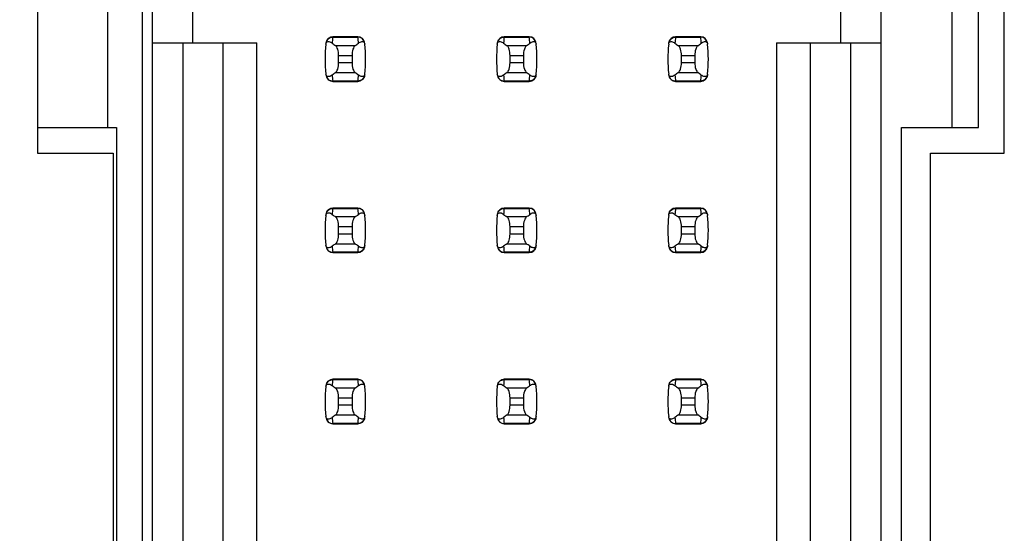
# Model space of a CAD drawing. Header units: inches. Extents: x 0 to 34, y 0 to 22.
# Tile 16 of 39: x 7.5 to 8.7, y 11.9 to 12.5. Entities that reach past the tile are written whole.
import ezdxf

# ---------------------------------------------------------------- set-up
doc = ezdxf.new("R2010")
doc.units = ezdxf.units.IN
doc.header["$LTSCALE"] = 1.87
doc.header["$MEASUREMENT"] = 0
doc.layers.get('0').update_dxf_attribs({"linetype": 'CONTINUOUS'})
doc.layers.add('DIMENSIONS', color=7, linetype='CONTINUOUS')
doc.styles.get("Standard").update_dxf_attribs({"font": 'txt', "width": 0.8})
doc.dimstyles.new('DIMSTYLE_2', dxfattribs={"dimtxt": 0.125, "dimasz": 0.18, "dimexe": 0.125, "dimexo": 0.0625, "dimgap": 0.09, "dimtad": 0, "dimtih": 1, "dimtoh": 1, "dimlfac": 0.5, "dimzin": 4, "dimdsep": 46, "dimtxsty": 'STANDARD', "dimblk": '_FILLED', "dimblk1": '_FILLED', "dimblk2": '_FILLED', "dimcen": 0.09, "dimadec": 0, "dimazin": 0, "dimtp": 0.001, "dimtm": 0.001, "dimtfac": 1, "dimtofl": 0, "dimtmove": 0, "dimatfit": 3, "dimldrblk": '_FILLED', "dimfxl": 1, "dimtolj": 1, "dimtzin": 4, "dimarcsym": 0})

# ---------------------------------------------------------------- blocks, each defined once
blk = doc.blocks.new('*D12')
at = {"layer": 'DIMENSIONS', "color": 2, "linetype": 'CONTINUOUS'}
blk.add_line((7.5631, 14.2077), (6.7841, 14.2077), dxfattribs=at)
at = {"layer": 'DIMENSIONS', "color": 2, "linetype": 'CONTINUOUS', "insert": (6.7216, 14.2702), "char_height": 0.125, "width": 1.225, "attachment_point": 3, "line_spacing_factor": 0.9}
blk.add_mtext('4.15{\\Ftxt.shx;\\W1.000000;\\H0.125000; }[105.4]', dxfattribs=at)
blk = doc.blocks.new('_FILLED')
at = {"color": 0, "linetype": 'BYBLOCK'}
blk.add_solid([(0, 0), (-1, 0.1736), (-1, -0.1736)], dxfattribs=at)

msp = doc.modelspace()

# ---------------------------------------------------------------- linework, layer by layer
at = {"color": 7, "linetype": 'CONTINUOUS'}
for p, q in [((7.6556, 14.2077), (7.6556, 7.2537)), ((7.6675, 7.2868), (7.6675, 14.1766)), ((8.5179, 7.2868), (8.5179, 14.1766)), ((7.5336, 12.9417), (7.5336, 12.3217)), ((8.6616, 12.3217), (8.6616, 12.9417)), ((7.6156, 12.3517), (7.6156, 12.9117)), ((8.6005, 12.9117), (8.6005, 12.3517)), ((8.6316, 12.3517), (8.6316, 12.9117)), ((7.7147, 12.4506), (7.7147, 12.4978)), ((8.4706, 12.4978), (8.4706, 12.4506)), ((7.9073, 12.4577), (7.878, 12.4577)), ((7.878, 12.4577), (7.878, 12.4573)), ((7.878, 12.4573), (7.9073, 12.4573)), ((7.9073, 12.4573), (7.9073, 12.4577)), ((8.1073, 12.4577), (8.078, 12.4577)), ((8.078, 12.4577), (8.078, 12.4573)), ((8.078, 12.4573), (8.1073, 12.4573)), ((8.1073, 12.4573), (8.1073, 12.4577)), ((8.3073, 12.4577), (8.278, 12.4577)), ((8.278, 12.4577), (8.278, 12.4573)), ((8.278, 12.4573), (8.3073, 12.4573)), ((8.3073, 12.4573), (8.3073, 12.4577)), ((7.6675, 12.4506), (7.7895, 12.4506)), ((7.7029, 12.4506), (7.7029, 11.6128)), ((7.7501, 11.6128), (7.7501, 12.4506)), ((7.7895, 11.6128), (7.7895, 12.4506)), ((7.904, 12.4474), (7.8813, 12.4474)), ((8.104, 12.4474), (8.0813, 12.4474)), ((8.304, 12.4474), (8.2813, 12.4474)), ((8.3958, 12.4506), (8.3958, 11.6128)), ((8.3958, 12.4506), (8.5179, 12.4506)), ((8.4352, 12.4506), (8.4352, 11.6128)), ((8.4824, 11.6128), (8.4824, 12.4506)), ((7.8848, 12.4274), (7.8848, 12.436)), ((7.8848, 12.436), (7.9005, 12.436)), ((7.9005, 12.436), (7.9005, 12.4274)), ((8.0848, 12.4274), (8.0848, 12.436)), ((8.0848, 12.436), (8.1005, 12.436)), ((8.1005, 12.436), (8.1005, 12.4274)), ((8.2848, 12.4274), (8.2848, 12.436)), ((8.2848, 12.436), (8.3005, 12.436)), ((8.3005, 12.436), (8.3005, 12.4274)), ((7.9005, 12.4274), (7.8848, 12.4274)), ((8.1005, 12.4274), (8.0848, 12.4274)), ((8.3005, 12.4274), (8.2848, 12.4274)), ((7.8813, 12.416), (7.904, 12.416)), ((8.0813, 12.416), (8.104, 12.416)), ((8.2813, 12.416), (8.304, 12.416)), ((7.9073, 12.4061), (7.878, 12.4061)), ((7.878, 12.4061), (7.878, 12.4057)), ((7.878, 12.4057), (7.9073, 12.4057)), ((7.9073, 12.4057), (7.9073, 12.4061)), ((8.1073, 12.4061), (8.078, 12.4061)), ((8.078, 12.4061), (8.078, 12.4057)), ((8.078, 12.4057), (8.1073, 12.4057)), ((8.1073, 12.4057), (8.1073, 12.4061)), ((8.3073, 12.4061), (8.278, 12.4061)), ((8.278, 12.4061), (8.278, 12.4057)), ((8.278, 12.4057), (8.3073, 12.4057)), ((8.3073, 12.4057), (8.3073, 12.4061)), ((7.5336, 12.3517), (7.6256, 12.3517)), ((7.6256, 12.3517), (7.6256, 11.7117)), ((8.5416, 11.7117), (8.5416, 12.3517)), ((8.5416, 12.3517), (8.6316, 12.3517)), ((7.5336, 12.3217), (7.6216, 12.3217)), ((7.6216, 12.3217), (7.6216, 11.7417)), ((8.5756, 11.7417), (8.5756, 12.3217)), ((8.5756, 12.3217), (8.6616, 12.3217)), ((7.9073, 12.2577), (7.878, 12.2577)), ((7.878, 12.2577), (7.878, 12.2573)), ((7.878, 12.2573), (7.9073, 12.2573)), ((7.9073, 12.2573), (7.9073, 12.2577)), ((8.1073, 12.2577), (8.078, 12.2577)), ((8.078, 12.2577), (8.078, 12.2573)), ((8.078, 12.2573), (8.1073, 12.2573)), ((8.1073, 12.2573), (8.1073, 12.2577)), ((8.3073, 12.2577), (8.278, 12.2577)), ((8.278, 12.2577), (8.278, 12.2573)), ((8.278, 12.2573), (8.3073, 12.2573)), ((8.3073, 12.2573), (8.3073, 12.2577)), ((7.904, 12.2474), (7.8813, 12.2474)), ((8.104, 12.2474), (8.0813, 12.2474)), ((8.304, 12.2474), (8.2813, 12.2474)), ((7.8848, 12.2274), (7.8848, 12.236)), ((7.8848, 12.236), (7.9005, 12.236)), ((7.9005, 12.2274), (7.8848, 12.2274)), ((7.9005, 12.236), (7.9005, 12.2274)), ((8.0848, 12.2274), (8.0848, 12.236)), ((8.0848, 12.236), (8.1005, 12.236)), ((8.1005, 12.2274), (8.0848, 12.2274)), ((8.1005, 12.236), (8.1005, 12.2274)), ((8.2848, 12.2274), (8.2848, 12.236)), ((8.2848, 12.236), (8.3005, 12.236)), ((8.3005, 12.2274), (8.2848, 12.2274)), ((8.3005, 12.236), (8.3005, 12.2274)), ((7.8813, 12.216), (7.904, 12.216)), ((8.0813, 12.216), (8.104, 12.216)), ((8.2813, 12.216), (8.304, 12.216)), ((7.9073, 12.2061), (7.878, 12.2061)), ((7.878, 12.2061), (7.878, 12.2057)), ((7.878, 12.2057), (7.9073, 12.2057)), ((7.9073, 12.2057), (7.9073, 12.2061)), ((8.1073, 12.2061), (8.078, 12.2061)), ((8.078, 12.2061), (8.078, 12.2057)), ((8.078, 12.2057), (8.1073, 12.2057)), ((8.1073, 12.2057), (8.1073, 12.2061)), ((8.3073, 12.2061), (8.278, 12.2061)), ((8.278, 12.2061), (8.278, 12.2057)), ((8.278, 12.2057), (8.3073, 12.2057)), ((8.3073, 12.2057), (8.3073, 12.2061)), ((7.9073, 12.0577), (7.878, 12.0577)), ((7.878, 12.0577), (7.878, 12.0573)), ((7.878, 12.0573), (7.9073, 12.0573)), ((7.9073, 12.0573), (7.9073, 12.0577)), ((8.1073, 12.0577), (8.078, 12.0577)), ((8.078, 12.0577), (8.078, 12.0573)), ((8.078, 12.0573), (8.1073, 12.0573)), ((8.1073, 12.0573), (8.1073, 12.0577)), ((8.3073, 12.0577), (8.278, 12.0577)), ((8.278, 12.0577), (8.278, 12.0573)), ((8.278, 12.0573), (8.3073, 12.0573)), ((8.3073, 12.0573), (8.3073, 12.0577)), ((7.904, 12.0474), (7.8813, 12.0474)), ((8.104, 12.0474), (8.0813, 12.0474)), ((8.304, 12.0474), (8.2813, 12.0474)), ((7.8848, 12.0274), (7.8848, 12.036)), ((7.8848, 12.036), (7.9005, 12.036)), ((7.9005, 12.036), (7.9005, 12.0274)), ((8.0848, 12.0274), (8.0848, 12.036)), ((8.0848, 12.036), (8.1005, 12.036)), ((8.1005, 12.036), (8.1005, 12.0274)), ((8.2848, 12.0274), (8.2848, 12.036)), ((8.2848, 12.036), (8.3005, 12.036)), ((8.3005, 12.036), (8.3005, 12.0274)), ((7.9005, 12.0274), (7.8848, 12.0274)), ((8.1005, 12.0274), (8.0848, 12.0274)), ((8.3005, 12.0274), (8.2848, 12.0274)), ((7.8813, 12.016), (7.904, 12.016)), ((8.0813, 12.016), (8.104, 12.016)), ((8.2813, 12.016), (8.304, 12.016)), ((7.9073, 12.0061), (7.878, 12.0061)), ((7.878, 12.0061), (7.878, 12.0057)), ((7.878, 12.0057), (7.9073, 12.0057)), ((7.9073, 12.0057), (7.9073, 12.0061)), ((8.1073, 12.0061), (8.078, 12.0061)), ((8.078, 12.0061), (8.078, 12.0057)), ((8.078, 12.0057), (8.1073, 12.0057)), ((8.1073, 12.0057), (8.1073, 12.0061)), ((8.3073, 12.0061), (8.278, 12.0061)), ((8.278, 12.0061), (8.278, 12.0057)), ((8.278, 12.0057), (8.3073, 12.0057)), ((8.3073, 12.0057), (8.3073, 12.0061))]:
    msp.add_line(p, q, dxfattribs=at)
for centre, radius, start, end in [((7.878, 12.4498), 0.00787, 90, 173.0471), ((8.0265, 12.4393), 0.1496, 173.0991, 175.7944), ((7.9073, 12.4498), 0.00787, 6.9529, 90), ((7.7588, 12.4393), 0.1496, 4.2056, 6.9009), ((8.078, 12.4498), 0.00787, 90, 173.0471), ((8.2265, 12.4393), 0.1496, 173.0991, 175.7944), ((8.1073, 12.4498), 0.00787, 6.9529, 90), ((7.9588, 12.4393), 0.1496, 4.2056, 6.9009), ((8.278, 12.4498), 0.00787, 90, 173.0471), ((8.4265, 12.4393), 0.1496, 173.0991, 175.7944), ((8.3073, 12.4498), 0.00787, 6.9529, 90), ((8.1588, 12.4393), 0.1496, 4.2056, 6.9009), ((8.0265, 12.4317), 0.1575, 173.6288, 186.3712), ((7.7588, 12.4317), 0.1575, 353.6288, 6.3712), ((8.2265, 12.4317), 0.1575, 173.6288, 186.3712), ((7.9588, 12.4317), 0.1575, 353.6288, 6.3712), ((8.4265, 12.4317), 0.1575, 173.6288, 186.3712), ((8.1588, 12.4317), 0.1575, 353.6288, 6.3712), ((7.878, 12.4136), 0.00787, 186.9529, 270), ((8.0265, 12.4241), 0.1496, 184.2056, 186.9009), ((7.7588, 12.4241), 0.1496, 353.0991, 355.7944), ((7.9073, 12.4136), 0.00787, 270, 353.0471), ((8.078, 12.4136), 0.00787, 186.9529, 270), ((8.2265, 12.4241), 0.1496, 184.2056, 186.9009), ((7.9588, 12.4241), 0.1496, 353.0991, 355.7944), ((8.1073, 12.4136), 0.00787, 270, 353.0471), ((8.278, 12.4136), 0.00787, 186.9529, 270), ((8.4265, 12.4241), 0.1496, 184.2056, 186.9009), ((8.1588, 12.4241), 0.1496, 353.0991, 355.7944), ((8.3073, 12.4136), 0.00787, 270, 353.0471), ((8.0265, 12.2317), 0.1575, 173.6288, 186.3712), ((7.878, 12.2498), 0.00787, 90, 173.0471), ((8.0265, 12.2393), 0.1496, 173.0991, 175.7944), ((7.9073, 12.2498), 0.00787, 6.9529, 90), ((7.7588, 12.2393), 0.1496, 4.2056, 6.9009), ((7.7588, 12.2317), 0.1575, 353.6288, 6.3712), ((8.2265, 12.2317), 0.1575, 173.6288, 186.3712), ((8.078, 12.2498), 0.00787, 90, 173.0471), ((8.2265, 12.2393), 0.1496, 173.0991, 175.7944), ((8.1073, 12.2498), 0.00787, 6.9529, 90), ((7.9588, 12.2393), 0.1496, 4.2056, 6.9009), ((7.9588, 12.2317), 0.1575, 353.6288, 6.3712), ((8.4265, 12.2317), 0.1575, 173.6288, 186.3712), ((8.278, 12.2498), 0.00787, 90, 173.0471), ((8.4265, 12.2393), 0.1496, 173.0991, 175.7944), ((8.3073, 12.2498), 0.00787, 6.9529, 90), ((8.1588, 12.2393), 0.1496, 4.2056, 6.9009), ((8.1588, 12.2317), 0.1575, 353.6288, 6.3712), ((7.878, 12.2136), 0.00787, 186.9529, 270), ((8.0265, 12.2241), 0.1496, 184.2056, 186.9009), ((7.7588, 12.2241), 0.1496, 353.0991, 355.7944), ((7.9073, 12.2136), 0.00787, 270, 353.0471), ((8.078, 12.2136), 0.00787, 186.9529, 270), ((8.2265, 12.2241), 0.1496, 184.2056, 186.9009), ((7.9588, 12.2241), 0.1496, 353.0991, 355.7944), ((8.1073, 12.2136), 0.00787, 270, 353.0471), ((8.278, 12.2136), 0.00787, 186.9529, 270), ((8.4265, 12.2241), 0.1496, 184.2056, 186.9009), ((8.1588, 12.2241), 0.1496, 353.0991, 355.7944), ((8.3073, 12.2136), 0.00787, 270, 353.0471), ((7.878, 12.0498), 0.00787, 90, 173.0471), ((8.0265, 12.0393), 0.1496, 173.0991, 175.7944), ((7.9073, 12.0498), 0.00787, 6.9529, 90), ((7.7588, 12.0393), 0.1496, 4.2056, 6.9009), ((8.078, 12.0498), 0.00787, 90, 173.0471), ((8.2265, 12.0393), 0.1496, 173.0991, 175.7944), ((8.1073, 12.0498), 0.00787, 6.9529, 90), ((7.9588, 12.0393), 0.1496, 4.2056, 6.9009), ((8.278, 12.0498), 0.00787, 90, 173.0471), ((8.4265, 12.0393), 0.1496, 173.0991, 175.7944), ((8.3073, 12.0498), 0.00787, 6.9529, 90), ((8.1588, 12.0393), 0.1496, 4.2056, 6.9009), ((8.0265, 12.0317), 0.1575, 173.6288, 186.3712), ((7.7588, 12.0317), 0.1575, 353.6288, 6.3712), ((8.2265, 12.0317), 0.1575, 173.6288, 186.3712), ((7.9588, 12.0317), 0.1575, 353.6288, 6.3712), ((8.4265, 12.0317), 0.1575, 173.6288, 186.3712), ((8.1588, 12.0317), 0.1575, 353.6288, 6.3712), ((7.878, 12.0136), 0.00787, 186.9529, 270), ((8.0265, 12.0241), 0.1496, 184.2056, 186.9009), ((7.7588, 12.0241), 0.1496, 353.0991, 355.7944), ((7.9073, 12.0136), 0.00787, 270, 353.0471), ((8.078, 12.0136), 0.00787, 186.9529, 270), ((8.2265, 12.0241), 0.1496, 184.2056, 186.9009), ((7.9588, 12.0241), 0.1496, 353.0991, 355.7944), ((8.1073, 12.0136), 0.00787, 270, 353.0471), ((8.278, 12.0136), 0.00787, 186.9529, 270), ((8.4265, 12.0241), 0.1496, 184.2056, 186.9009), ((8.1588, 12.0241), 0.1496, 353.0991, 355.7944), ((8.3073, 12.0136), 0.00787, 270, 353.0471)]:
    msp.add_arc(centre, radius, start, end, dxfattribs=at)
for centre, start_param, end_param in [((8.2488, 12.4852), -2.804032, -2.774684), ((7.5365, 12.4852), -0.366909, -0.33756), ((8.4488, 12.4852), -2.804032, -2.774684), ((7.7365, 12.4852), -0.366909, -0.33756), ((8.6488, 12.4852), -2.804032, -2.774684), ((7.9365, 12.4852), -0.366909, -0.33756), ((8.2488, 12.3782), 2.774684, 2.804032), ((7.5365, 12.3782), 0.33756, 0.366909), ((8.4488, 12.3782), 2.774684, 2.804032), ((7.7365, 12.3782), 0.33756, 0.366909), ((8.6488, 12.3782), 2.774684, 2.804032), ((7.9365, 12.3782), 0.33756, 0.366909), ((8.2488, 12.2852), -2.804032, -2.774684), ((7.5365, 12.2852), -0.366909, -0.33756), ((8.4488, 12.2852), -2.804032, -2.774684), ((7.7365, 12.2852), -0.366909, -0.33756), ((8.6488, 12.2852), -2.804032, -2.774684), ((7.9365, 12.2852), -0.366909, -0.33756), ((8.2488, 12.1782), 2.774684, 2.804032), ((7.5365, 12.1782), 0.33756, 0.366909), ((8.4488, 12.1782), 2.774684, 2.804032), ((7.7365, 12.1782), 0.33756, 0.366909), ((8.6488, 12.1782), 2.774684, 2.804032), ((7.9365, 12.1782), 0.33756, 0.366909), ((8.2488, 12.0852), -2.804032, -2.774684), ((7.5365, 12.0852), -0.366909, -0.33756), ((8.4488, 12.0852), -2.804032, -2.774684), ((7.7365, 12.0852), -0.366909, -0.33756), ((8.6488, 12.0852), -2.804032, -2.774684), ((7.9365, 12.0852), -0.366909, -0.33756), ((8.2488, 11.9782), 2.774684, 2.804032), ((7.5365, 11.9782), 0.33756, 0.366909), ((8.4488, 11.9782), 2.774684, 2.804032), ((7.7365, 11.9782), 0.33756, 0.366909), ((8.6488, 11.9782), 2.774684, 2.804032), ((7.9365, 11.9782), 0.33756, 0.366909)]:
    msp.add_ellipse(centre, major_axis=(0.3937, 0), ratio=0.267949, start_param=start_param, end_param=end_param, dxfattribs=at)
for points, knots in [([(7.8702, 12.4506), (7.8704, 12.4524), (7.8723, 12.456), (7.8761, 12.4573), (7.878, 12.4573)], [0, 0, 0, 0, 0.49418, 1, 1, 1, 1]), ([(7.9151, 12.4506), (7.9149, 12.4524), (7.913, 12.456), (7.9092, 12.4573), (7.9073, 12.4573)], [0, 0, 0, 0, 0.49418, 1, 1, 1, 1]), ([(8.0702, 12.4506), (8.0704, 12.4524), (8.0723, 12.456), (8.0761, 12.4573), (8.078, 12.4573)], [0, 0, 0, 0, 0.49418, 1, 1, 1, 1]), ([(8.1151, 12.4506), (8.1149, 12.4524), (8.113, 12.456), (8.1092, 12.4573), (8.1073, 12.4573)], [0, 0, 0, 0, 0.49418, 1, 1, 1, 1]), ([(8.2702, 12.4506), (8.2704, 12.4524), (8.2723, 12.456), (8.2761, 12.4573), (8.278, 12.4573)], [0, 0, 0, 0, 0.49418, 1, 1, 1, 1]), ([(8.3151, 12.4506), (8.3149, 12.4524), (8.313, 12.456), (8.3092, 12.4573), (8.3073, 12.4573)], [0, 0, 0, 0, 0.49418, 1, 1, 1, 1]), ([(7.87, 12.4492), (7.8701, 12.4499), (7.8703, 12.451), (7.8717, 12.4522), (7.8735, 12.4523), (7.8754, 12.4516), (7.8767, 12.4508), (7.8773, 12.4503)], [0, 0, 0, 0, 0.221573, 0.342081, 0.537638, 0.75178, 1, 1, 1, 1]), ([(7.8848, 12.436), (7.8848, 12.4384), (7.8844, 12.4419), (7.8829, 12.4457), (7.8819, 12.447), (7.8813, 12.4474)], [0, 0, 0, 0, 0.604658, 0.834309, 1, 1, 1, 1]), ([(7.904, 12.4474), (7.9035, 12.447), (7.9025, 12.4457), (7.9009, 12.4419), (7.9005, 12.4384), (7.9005, 12.436)], [0, 0, 0, 0, 0.165672, 0.395352, 1, 1, 1, 1]), ([(7.908, 12.4503), (7.9086, 12.4508), (7.9099, 12.4516), (7.9118, 12.4523), (7.9136, 12.4522), (7.915, 12.451), (7.9152, 12.4499), (7.9153, 12.4492)], [0, 0, 0, 0, 0.248219, 0.462352, 0.657907, 0.778419, 1, 1, 1, 1]), ([(8.07, 12.4492), (8.0701, 12.4499), (8.0703, 12.451), (8.0717, 12.4522), (8.0735, 12.4523), (8.0754, 12.4516), (8.0767, 12.4508), (8.0773, 12.4503)], [0, 0, 0, 0, 0.221573, 0.342081, 0.537638, 0.75178, 1, 1, 1, 1]), ([(8.0848, 12.436), (8.0848, 12.4384), (8.0844, 12.4419), (8.0829, 12.4457), (8.0819, 12.447), (8.0813, 12.4474)], [0, 0, 0, 0, 0.604658, 0.834309, 1, 1, 1, 1]), ([(8.104, 12.4474), (8.1035, 12.447), (8.1025, 12.4457), (8.1009, 12.4419), (8.1005, 12.4384), (8.1005, 12.436)], [0, 0, 0, 0, 0.165672, 0.395352, 1, 1, 1, 1]), ([(8.108, 12.4503), (8.1086, 12.4508), (8.1099, 12.4516), (8.1118, 12.4523), (8.1136, 12.4522), (8.115, 12.451), (8.1152, 12.4499), (8.1153, 12.4492)], [0, 0, 0, 0, 0.248219, 0.462352, 0.657907, 0.778419, 1, 1, 1, 1]), ([(8.27, 12.4492), (8.2701, 12.4499), (8.2703, 12.451), (8.2717, 12.4522), (8.2735, 12.4523), (8.2754, 12.4516), (8.2767, 12.4508), (8.2773, 12.4503)], [0, 0, 0, 0, 0.221573, 0.342081, 0.537638, 0.75178, 1, 1, 1, 1]), ([(8.2848, 12.436), (8.2848, 12.4384), (8.2844, 12.4419), (8.2829, 12.4457), (8.2819, 12.447), (8.2813, 12.4474)], [0, 0, 0, 0, 0.604658, 0.834309, 1, 1, 1, 1]), ([(8.304, 12.4474), (8.3035, 12.447), (8.3025, 12.4457), (8.3009, 12.4419), (8.3005, 12.4384), (8.3005, 12.436)], [0, 0, 0, 0, 0.165672, 0.395352, 1, 1, 1, 1]), ([(8.308, 12.4503), (8.3086, 12.4508), (8.3099, 12.4516), (8.3118, 12.4523), (8.3136, 12.4522), (8.315, 12.451), (8.3152, 12.4499), (8.3153, 12.4492)], [0, 0, 0, 0, 0.248219, 0.462352, 0.657907, 0.778419, 1, 1, 1, 1]), ([(7.8813, 12.416), (7.8819, 12.4164), (7.8829, 12.4177), (7.8844, 12.4215), (7.8848, 12.425), (7.8848, 12.4274)], [0, 0, 0, 0, 0.165672, 0.395352, 1, 1, 1, 1]), ([(7.9005, 12.4274), (7.9005, 12.425), (7.9009, 12.4215), (7.9025, 12.4177), (7.9035, 12.4164), (7.904, 12.416)], [0, 0, 0, 0, 0.604658, 0.834309, 1, 1, 1, 1]), ([(8.0813, 12.416), (8.0819, 12.4164), (8.0829, 12.4177), (8.0844, 12.4215), (8.0848, 12.425), (8.0848, 12.4274)], [0, 0, 0, 0, 0.165672, 0.395352, 1, 1, 1, 1]), ([(8.1005, 12.4274), (8.1005, 12.425), (8.1009, 12.4215), (8.1025, 12.4177), (8.1035, 12.4164), (8.104, 12.416)], [0, 0, 0, 0, 0.604658, 0.834309, 1, 1, 1, 1]), ([(8.2813, 12.416), (8.2819, 12.4164), (8.2829, 12.4177), (8.2844, 12.4215), (8.2848, 12.425), (8.2848, 12.4274)], [0, 0, 0, 0, 0.165672, 0.395352, 1, 1, 1, 1]), ([(8.3005, 12.4274), (8.3005, 12.425), (8.3009, 12.4215), (8.3025, 12.4177), (8.3035, 12.4164), (8.304, 12.416)], [0, 0, 0, 0, 0.604658, 0.834309, 1, 1, 1, 1]), ([(7.8773, 12.4131), (7.8767, 12.4126), (7.8754, 12.4118), (7.8735, 12.4111), (7.8717, 12.4112), (7.8703, 12.4124), (7.8701, 12.4135), (7.87, 12.4142)], [0, 0, 0, 0, 0.248219, 0.462352, 0.657906, 0.77842, 1, 1, 1, 1]), ([(7.8702, 12.4128), (7.8704, 12.411), (7.8723, 12.4074), (7.8761, 12.4061), (7.878, 12.4061)], [0, 0, 0, 0, 0.49418, 1, 1, 1, 1]), ([(7.9151, 12.4128), (7.9149, 12.411), (7.913, 12.4074), (7.9092, 12.4061), (7.9073, 12.4061)], [0, 0, 0, 0, 0.49418, 1, 1, 1, 1]), ([(7.9153, 12.4142), (7.9152, 12.4135), (7.915, 12.4124), (7.9136, 12.4112), (7.9118, 12.4111), (7.9099, 12.4118), (7.9086, 12.4126), (7.908, 12.4131)], [0, 0, 0, 0, 0.221528, 0.34208, 0.53764, 0.751766, 1, 1, 1, 1]), ([(8.0773, 12.4131), (8.0767, 12.4126), (8.0754, 12.4118), (8.0735, 12.4111), (8.0717, 12.4112), (8.0703, 12.4124), (8.0701, 12.4135), (8.07, 12.4142)], [0, 0, 0, 0, 0.248219, 0.462352, 0.657906, 0.77842, 1, 1, 1, 1]), ([(8.0702, 12.4128), (8.0704, 12.411), (8.0723, 12.4074), (8.0761, 12.4061), (8.078, 12.4061)], [0, 0, 0, 0, 0.49418, 1, 1, 1, 1]), ([(8.1151, 12.4128), (8.1149, 12.411), (8.113, 12.4074), (8.1092, 12.4061), (8.1073, 12.4061)], [0, 0, 0, 0, 0.49418, 1, 1, 1, 1]), ([(8.1153, 12.4142), (8.1152, 12.4135), (8.115, 12.4124), (8.1136, 12.4112), (8.1118, 12.4111), (8.1099, 12.4118), (8.1086, 12.4126), (8.108, 12.4131)], [0, 0, 0, 0, 0.221528, 0.34208, 0.53764, 0.751766, 1, 1, 1, 1]), ([(8.2773, 12.4131), (8.2767, 12.4126), (8.2754, 12.4118), (8.2735, 12.4111), (8.2717, 12.4112), (8.2703, 12.4124), (8.2701, 12.4135), (8.27, 12.4142)], [0, 0, 0, 0, 0.248219, 0.462352, 0.657906, 0.77842, 1, 1, 1, 1]), ([(8.2702, 12.4128), (8.2704, 12.411), (8.2723, 12.4074), (8.2761, 12.4061), (8.278, 12.4061)], [0, 0, 0, 0, 0.49418, 1, 1, 1, 1]), ([(8.3151, 12.4128), (8.3149, 12.411), (8.313, 12.4074), (8.3092, 12.4061), (8.3073, 12.4061)], [0, 0, 0, 0, 0.49418, 1, 1, 1, 1]), ([(8.3153, 12.4142), (8.3152, 12.4135), (8.315, 12.4124), (8.3136, 12.4112), (8.3118, 12.4111), (8.3099, 12.4118), (8.3086, 12.4126), (8.308, 12.4131)], [0, 0, 0, 0, 0.221528, 0.34208, 0.53764, 0.751766, 1, 1, 1, 1]), ([(7.87, 12.2492), (7.8701, 12.2499), (7.8703, 12.251), (7.8717, 12.2522), (7.8735, 12.2523), (7.8754, 12.2516), (7.8767, 12.2508), (7.8773, 12.2503)], [0, 0, 0, 0, 0.221573, 0.342081, 0.537638, 0.75178, 1, 1, 1, 1]), ([(7.8702, 12.2506), (7.8704, 12.2524), (7.8723, 12.256), (7.8761, 12.2573), (7.878, 12.2573)], [0, 0, 0, 0, 0.49418, 1, 1, 1, 1]), ([(7.9151, 12.2506), (7.9149, 12.2524), (7.913, 12.256), (7.9092, 12.2573), (7.9073, 12.2573)], [0, 0, 0, 0, 0.49418, 1, 1, 1, 1]), ([(7.908, 12.2503), (7.9086, 12.2508), (7.9099, 12.2516), (7.9118, 12.2523), (7.9136, 12.2522), (7.915, 12.251), (7.9152, 12.2499), (7.9153, 12.2492)], [0, 0, 0, 0, 0.248219, 0.462352, 0.657907, 0.778419, 1, 1, 1, 1]), ([(8.07, 12.2492), (8.0701, 12.2499), (8.0703, 12.251), (8.0717, 12.2522), (8.0735, 12.2523), (8.0754, 12.2516), (8.0767, 12.2508), (8.0773, 12.2503)], [0, 0, 0, 0, 0.221573, 0.342081, 0.537638, 0.75178, 1, 1, 1, 1]), ([(8.0702, 12.2506), (8.0704, 12.2524), (8.0723, 12.256), (8.0761, 12.2573), (8.078, 12.2573)], [0, 0, 0, 0, 0.49418, 1, 1, 1, 1]), ([(8.1151, 12.2506), (8.1149, 12.2524), (8.113, 12.256), (8.1092, 12.2573), (8.1073, 12.2573)], [0, 0, 0, 0, 0.49418, 1, 1, 1, 1]), ([(8.108, 12.2503), (8.1086, 12.2508), (8.1099, 12.2516), (8.1118, 12.2523), (8.1136, 12.2522), (8.115, 12.251), (8.1152, 12.2499), (8.1153, 12.2492)], [0, 0, 0, 0, 0.248219, 0.462352, 0.657907, 0.778419, 1, 1, 1, 1]), ([(8.27, 12.2492), (8.2701, 12.2499), (8.2703, 12.251), (8.2717, 12.2522), (8.2735, 12.2523), (8.2754, 12.2516), (8.2767, 12.2508), (8.2773, 12.2503)], [0, 0, 0, 0, 0.221573, 0.342081, 0.537638, 0.75178, 1, 1, 1, 1]), ([(8.2702, 12.2506), (8.2704, 12.2524), (8.2723, 12.256), (8.2761, 12.2573), (8.278, 12.2573)], [0, 0, 0, 0, 0.49418, 1, 1, 1, 1]), ([(8.3151, 12.2506), (8.3149, 12.2524), (8.313, 12.256), (8.3092, 12.2573), (8.3073, 12.2573)], [0, 0, 0, 0, 0.49418, 1, 1, 1, 1]), ([(8.308, 12.2503), (8.3086, 12.2508), (8.3099, 12.2516), (8.3118, 12.2523), (8.3136, 12.2522), (8.315, 12.251), (8.3152, 12.2499), (8.3153, 12.2492)], [0, 0, 0, 0, 0.248219, 0.462352, 0.657907, 0.778419, 1, 1, 1, 1]), ([(7.8848, 12.236), (7.8848, 12.2384), (7.8844, 12.2419), (7.8829, 12.2457), (7.8819, 12.247), (7.8813, 12.2474)], [0, 0, 0, 0, 0.604658, 0.834309, 1, 1, 1, 1]), ([(7.904, 12.2474), (7.9035, 12.247), (7.9025, 12.2457), (7.9009, 12.2419), (7.9005, 12.2384), (7.9005, 12.236)], [0, 0, 0, 0, 0.165672, 0.395352, 1, 1, 1, 1]), ([(8.0848, 12.236), (8.0848, 12.2384), (8.0844, 12.2419), (8.0829, 12.2457), (8.0819, 12.247), (8.0813, 12.2474)], [0, 0, 0, 0, 0.604658, 0.834309, 1, 1, 1, 1]), ([(8.104, 12.2474), (8.1035, 12.247), (8.1025, 12.2457), (8.1009, 12.2419), (8.1005, 12.2384), (8.1005, 12.236)], [0, 0, 0, 0, 0.165672, 0.395352, 1, 1, 1, 1]), ([(8.2848, 12.236), (8.2848, 12.2384), (8.2844, 12.2419), (8.2829, 12.2457), (8.2819, 12.247), (8.2813, 12.2474)], [0, 0, 0, 0, 0.604658, 0.834309, 1, 1, 1, 1]), ([(8.304, 12.2474), (8.3035, 12.247), (8.3025, 12.2457), (8.3009, 12.2419), (8.3005, 12.2384), (8.3005, 12.236)], [0, 0, 0, 0, 0.165672, 0.395352, 1, 1, 1, 1]), ([(7.8813, 12.216), (7.8819, 12.2164), (7.8829, 12.2177), (7.8844, 12.2215), (7.8848, 12.225), (7.8848, 12.2274)], [0, 0, 0, 0, 0.165672, 0.395352, 1, 1, 1, 1]), ([(7.9005, 12.2274), (7.9005, 12.225), (7.9009, 12.2215), (7.9025, 12.2177), (7.9035, 12.2164), (7.904, 12.216)], [0, 0, 0, 0, 0.604658, 0.834309, 1, 1, 1, 1]), ([(8.0813, 12.216), (8.0819, 12.2164), (8.0829, 12.2177), (8.0844, 12.2215), (8.0848, 12.225), (8.0848, 12.2274)], [0, 0, 0, 0, 0.165672, 0.395352, 1, 1, 1, 1]), ([(8.1005, 12.2274), (8.1005, 12.225), (8.1009, 12.2215), (8.1025, 12.2177), (8.1035, 12.2164), (8.104, 12.216)], [0, 0, 0, 0, 0.604658, 0.834309, 1, 1, 1, 1]), ([(8.2813, 12.216), (8.2819, 12.2164), (8.2829, 12.2177), (8.2844, 12.2215), (8.2848, 12.225), (8.2848, 12.2274)], [0, 0, 0, 0, 0.165672, 0.395352, 1, 1, 1, 1]), ([(8.3005, 12.2274), (8.3005, 12.225), (8.3009, 12.2215), (8.3025, 12.2177), (8.3035, 12.2164), (8.304, 12.216)], [0, 0, 0, 0, 0.604658, 0.834309, 1, 1, 1, 1]), ([(7.8773, 12.2131), (7.8767, 12.2126), (7.8754, 12.2118), (7.8735, 12.2111), (7.8717, 12.2112), (7.8703, 12.2124), (7.8701, 12.2135), (7.87, 12.2142)], [0, 0, 0, 0, 0.248219, 0.462352, 0.657906, 0.77842, 1, 1, 1, 1]), ([(7.9153, 12.2142), (7.9152, 12.2135), (7.915, 12.2124), (7.9136, 12.2112), (7.9118, 12.2111), (7.9099, 12.2118), (7.9086, 12.2126), (7.908, 12.2131)], [0, 0, 0, 0, 0.221528, 0.34208, 0.53764, 0.751766, 1, 1, 1, 1]), ([(8.0773, 12.2131), (8.0767, 12.2126), (8.0754, 12.2118), (8.0735, 12.2111), (8.0717, 12.2112), (8.0703, 12.2124), (8.0701, 12.2135), (8.07, 12.2142)], [0, 0, 0, 0, 0.248219, 0.462352, 0.657906, 0.77842, 1, 1, 1, 1]), ([(8.1153, 12.2142), (8.1152, 12.2135), (8.115, 12.2124), (8.1136, 12.2112), (8.1118, 12.2111), (8.1099, 12.2118), (8.1086, 12.2126), (8.108, 12.2131)], [0, 0, 0, 0, 0.221528, 0.34208, 0.53764, 0.751766, 1, 1, 1, 1]), ([(8.2773, 12.2131), (8.2767, 12.2126), (8.2754, 12.2118), (8.2735, 12.2111), (8.2717, 12.2112), (8.2703, 12.2124), (8.2701, 12.2135), (8.27, 12.2142)], [0, 0, 0, 0, 0.248219, 0.462352, 0.657906, 0.77842, 1, 1, 1, 1]), ([(8.3153, 12.2142), (8.3152, 12.2135), (8.315, 12.2124), (8.3136, 12.2112), (8.3118, 12.2111), (8.3099, 12.2118), (8.3086, 12.2126), (8.308, 12.2131)], [0, 0, 0, 0, 0.221528, 0.34208, 0.53764, 0.751766, 1, 1, 1, 1]), ([(7.8702, 12.2128), (7.8704, 12.211), (7.8723, 12.2074), (7.8761, 12.2061), (7.878, 12.2061)], [0, 0, 0, 0, 0.49418, 1, 1, 1, 1]), ([(7.9151, 12.2128), (7.9149, 12.211), (7.913, 12.2074), (7.9092, 12.2061), (7.9073, 12.2061)], [0, 0, 0, 0, 0.49418, 1, 1, 1, 1]), ([(8.0702, 12.2128), (8.0704, 12.211), (8.0723, 12.2074), (8.0761, 12.2061), (8.078, 12.2061)], [0, 0, 0, 0, 0.49418, 1, 1, 1, 1]), ([(8.1151, 12.2128), (8.1149, 12.211), (8.113, 12.2074), (8.1092, 12.2061), (8.1073, 12.2061)], [0, 0, 0, 0, 0.49418, 1, 1, 1, 1]), ([(8.2702, 12.2128), (8.2704, 12.211), (8.2723, 12.2074), (8.2761, 12.2061), (8.278, 12.2061)], [0, 0, 0, 0, 0.49418, 1, 1, 1, 1]), ([(8.3151, 12.2128), (8.3149, 12.211), (8.313, 12.2074), (8.3092, 12.2061), (8.3073, 12.2061)], [0, 0, 0, 0, 0.49418, 1, 1, 1, 1]), ([(7.8702, 12.0506), (7.8704, 12.0524), (7.8723, 12.056), (7.8761, 12.0573), (7.878, 12.0573)], [0, 0, 0, 0, 0.49418, 1, 1, 1, 1]), ([(7.9151, 12.0506), (7.9149, 12.0524), (7.913, 12.056), (7.9092, 12.0573), (7.9073, 12.0573)], [0, 0, 0, 0, 0.49418, 1, 1, 1, 1]), ([(8.0702, 12.0506), (8.0704, 12.0524), (8.0723, 12.056), (8.0761, 12.0573), (8.078, 12.0573)], [0, 0, 0, 0, 0.49418, 1, 1, 1, 1]), ([(8.1151, 12.0506), (8.1149, 12.0524), (8.113, 12.056), (8.1092, 12.0573), (8.1073, 12.0573)], [0, 0, 0, 0, 0.49418, 1, 1, 1, 1]), ([(8.2702, 12.0506), (8.2704, 12.0524), (8.2723, 12.056), (8.2761, 12.0573), (8.278, 12.0573)], [0, 0, 0, 0, 0.49418, 1, 1, 1, 1]), ([(8.3151, 12.0506), (8.3149, 12.0524), (8.313, 12.056), (8.3092, 12.0573), (8.3073, 12.0573)], [0, 0, 0, 0, 0.49418, 1, 1, 1, 1]), ([(7.87, 12.0492), (7.8701, 12.0499), (7.8703, 12.051), (7.8717, 12.0522), (7.8735, 12.0523), (7.8754, 12.0516), (7.8767, 12.0508), (7.8773, 12.0503)], [0, 0, 0, 0, 0.221573, 0.342081, 0.537638, 0.75178, 1, 1, 1, 1]), ([(7.8848, 12.036), (7.8848, 12.0384), (7.8844, 12.0419), (7.8829, 12.0457), (7.8819, 12.047), (7.8813, 12.0474)], [0, 0, 0, 0, 0.604658, 0.834309, 1, 1, 1, 1]), ([(7.904, 12.0474), (7.9035, 12.047), (7.9025, 12.0457), (7.9009, 12.0419), (7.9005, 12.0384), (7.9005, 12.036)], [0, 0, 0, 0, 0.165672, 0.395352, 1, 1, 1, 1]), ([(7.908, 12.0503), (7.9086, 12.0508), (7.9099, 12.0516), (7.9118, 12.0523), (7.9136, 12.0522), (7.915, 12.051), (7.9152, 12.0499), (7.9153, 12.0492)], [0, 0, 0, 0, 0.248219, 0.462352, 0.657907, 0.778419, 1, 1, 1, 1]), ([(8.07, 12.0492), (8.0701, 12.0499), (8.0703, 12.051), (8.0717, 12.0522), (8.0735, 12.0523), (8.0754, 12.0516), (8.0767, 12.0508), (8.0773, 12.0503)], [0, 0, 0, 0, 0.221573, 0.342081, 0.537638, 0.75178, 1, 1, 1, 1]), ([(8.0848, 12.036), (8.0848, 12.0384), (8.0844, 12.0419), (8.0829, 12.0457), (8.0819, 12.047), (8.0813, 12.0474)], [0, 0, 0, 0, 0.604658, 0.834309, 1, 1, 1, 1]), ([(8.104, 12.0474), (8.1035, 12.047), (8.1025, 12.0457), (8.1009, 12.0419), (8.1005, 12.0384), (8.1005, 12.036)], [0, 0, 0, 0, 0.165672, 0.395352, 1, 1, 1, 1]), ([(8.108, 12.0503), (8.1086, 12.0508), (8.1099, 12.0516), (8.1118, 12.0523), (8.1136, 12.0522), (8.115, 12.051), (8.1152, 12.0499), (8.1153, 12.0492)], [0, 0, 0, 0, 0.248219, 0.462352, 0.657907, 0.778419, 1, 1, 1, 1]), ([(8.27, 12.0492), (8.2701, 12.0499), (8.2703, 12.051), (8.2717, 12.0522), (8.2735, 12.0523), (8.2754, 12.0516), (8.2767, 12.0508), (8.2773, 12.0503)], [0, 0, 0, 0, 0.221573, 0.342081, 0.537638, 0.75178, 1, 1, 1, 1]), ([(8.2848, 12.036), (8.2848, 12.0384), (8.2844, 12.0419), (8.2829, 12.0457), (8.2819, 12.047), (8.2813, 12.0474)], [0, 0, 0, 0, 0.604658, 0.834309, 1, 1, 1, 1]), ([(8.304, 12.0474), (8.3035, 12.047), (8.3025, 12.0457), (8.3009, 12.0419), (8.3005, 12.0384), (8.3005, 12.036)], [0, 0, 0, 0, 0.165672, 0.395352, 1, 1, 1, 1]), ([(8.308, 12.0503), (8.3086, 12.0508), (8.3099, 12.0516), (8.3118, 12.0523), (8.3136, 12.0522), (8.315, 12.051), (8.3152, 12.0499), (8.3153, 12.0492)], [0, 0, 0, 0, 0.248219, 0.462352, 0.657907, 0.778419, 1, 1, 1, 1]), ([(7.8813, 12.016), (7.8819, 12.0164), (7.8829, 12.0177), (7.8844, 12.0215), (7.8848, 12.025), (7.8848, 12.0274)], [0, 0, 0, 0, 0.165672, 0.395352, 1, 1, 1, 1]), ([(7.9005, 12.0274), (7.9005, 12.025), (7.9009, 12.0215), (7.9025, 12.0177), (7.9035, 12.0164), (7.904, 12.016)], [0, 0, 0, 0, 0.604658, 0.834309, 1, 1, 1, 1]), ([(8.0813, 12.016), (8.0819, 12.0164), (8.0829, 12.0177), (8.0844, 12.0215), (8.0848, 12.025), (8.0848, 12.0274)], [0, 0, 0, 0, 0.165672, 0.395352, 1, 1, 1, 1]), ([(8.1005, 12.0274), (8.1005, 12.025), (8.1009, 12.0215), (8.1025, 12.0177), (8.1035, 12.0164), (8.104, 12.016)], [0, 0, 0, 0, 0.604658, 0.834309, 1, 1, 1, 1]), ([(8.2813, 12.016), (8.2819, 12.0164), (8.2829, 12.0177), (8.2844, 12.0215), (8.2848, 12.025), (8.2848, 12.0274)], [0, 0, 0, 0, 0.165672, 0.395352, 1, 1, 1, 1]), ([(8.3005, 12.0274), (8.3005, 12.025), (8.3009, 12.0215), (8.3025, 12.0177), (8.3035, 12.0164), (8.304, 12.016)], [0, 0, 0, 0, 0.604658, 0.834309, 1, 1, 1, 1]), ([(7.8773, 12.0131), (7.8767, 12.0126), (7.8754, 12.0118), (7.8735, 12.0111), (7.8717, 12.0112), (7.8703, 12.0124), (7.8701, 12.0135), (7.87, 12.0142)], [0, 0, 0, 0, 0.248219, 0.462352, 0.657906, 0.77842, 1, 1, 1, 1]), ([(7.8702, 12.0128), (7.8704, 12.011), (7.8723, 12.0074), (7.8761, 12.0061), (7.878, 12.0061)], [0, 0, 0, 0, 0.49418, 1, 1, 1, 1]), ([(7.9151, 12.0128), (7.9149, 12.011), (7.913, 12.0074), (7.9092, 12.0061), (7.9073, 12.0061)], [0, 0, 0, 0, 0.49418, 1, 1, 1, 1]), ([(7.9153, 12.0142), (7.9152, 12.0135), (7.915, 12.0124), (7.9136, 12.0112), (7.9118, 12.0111), (7.9099, 12.0118), (7.9086, 12.0126), (7.908, 12.0131)], [0, 0, 0, 0, 0.221528, 0.34208, 0.53764, 0.751766, 1, 1, 1, 1]), ([(8.0773, 12.0131), (8.0767, 12.0126), (8.0754, 12.0118), (8.0735, 12.0111), (8.0717, 12.0112), (8.0703, 12.0124), (8.0701, 12.0135), (8.07, 12.0142)], [0, 0, 0, 0, 0.248219, 0.462352, 0.657906, 0.77842, 1, 1, 1, 1]), ([(8.0702, 12.0128), (8.0704, 12.011), (8.0723, 12.0074), (8.0761, 12.0061), (8.078, 12.0061)], [0, 0, 0, 0, 0.49418, 1, 1, 1, 1]), ([(8.1151, 12.0128), (8.1149, 12.011), (8.113, 12.0074), (8.1092, 12.0061), (8.1073, 12.0061)], [0, 0, 0, 0, 0.49418, 1, 1, 1, 1]), ([(8.1153, 12.0142), (8.1152, 12.0135), (8.115, 12.0124), (8.1136, 12.0112), (8.1118, 12.0111), (8.1099, 12.0118), (8.1086, 12.0126), (8.108, 12.0131)], [0, 0, 0, 0, 0.221528, 0.34208, 0.53764, 0.751766, 1, 1, 1, 1]), ([(8.2773, 12.0131), (8.2767, 12.0126), (8.2754, 12.0118), (8.2735, 12.0111), (8.2717, 12.0112), (8.2703, 12.0124), (8.2701, 12.0135), (8.27, 12.0142)], [0, 0, 0, 0, 0.248219, 0.462352, 0.657906, 0.77842, 1, 1, 1, 1]), ([(8.2702, 12.0128), (8.2704, 12.011), (8.2723, 12.0074), (8.2761, 12.0061), (8.278, 12.0061)], [0, 0, 0, 0, 0.49418, 1, 1, 1, 1]), ([(8.3151, 12.0128), (8.3149, 12.011), (8.313, 12.0074), (8.3092, 12.0061), (8.3073, 12.0061)], [0, 0, 0, 0, 0.49418, 1, 1, 1, 1]), ([(8.3153, 12.0142), (8.3152, 12.0135), (8.315, 12.0124), (8.3136, 12.0112), (8.3118, 12.0111), (8.3099, 12.0118), (8.3086, 12.0126), (8.308, 12.0131)], [0, 0, 0, 0, 0.221528, 0.34208, 0.53764, 0.751766, 1, 1, 1, 1])]:
    msp.add_open_spline(points, degree=3, knots=knots, dxfattribs=at)

# ---------------------------------------------------------------- dimensions: what is measured, and where the dimension line sits
at = {"layer": 'DIMENSIONS', "color": 2, "linetype": 'CONTINUOUS'}
dim = msp.add_ordinate_dim(feature_location=(7.5631, 14.2077), offset=(-0.779, 0), dtype=0, origin=(7.6256, 5.9117), dimstyle='DIMSTYLE_2', override={"dimtad": 1, "dimtih": 0, "dimtoh": 0}, dxfattribs=at)
dim.commit()
dim.dimension.update_dxf_attribs({"geometry": '*D12', "text_midpoint": (6.1091, 14.2077)})

doc.saveas('drawing.dxf')
